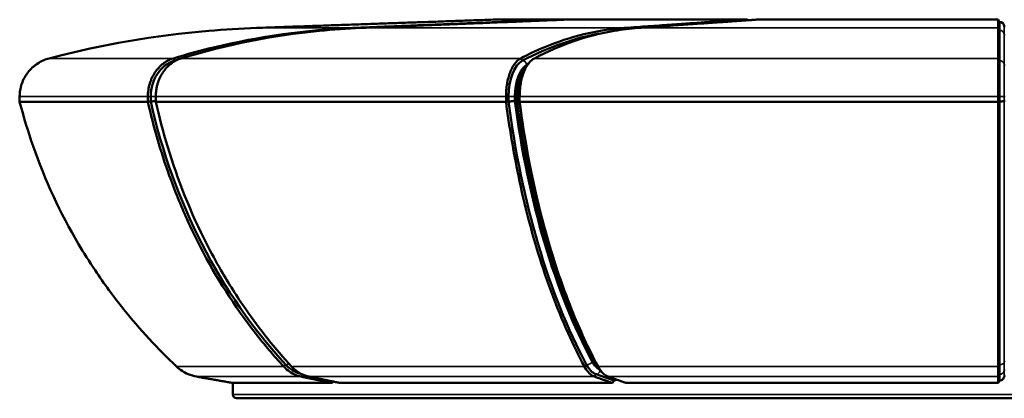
# Model space of a CAD drawing. Header units: millimetres. Extents: x 2950 to 5450, y 1507 to 5094.
# Tile 1 of 10: x 2950 to 4198, y 1507 to 1987. Entities that reach past the tile are written whole.
import ezdxf

# ---------------------------------------------------------------- set-up
doc = ezdxf.new("R2010")
doc.units = ezdxf.units.MM
doc.layers.add('Visibile (ISO)', color=7, linetype='Continuous', lineweight=50)
doc.layers.add('Visibile sottile (ISO)', color=7, linetype='Continuous', lineweight=35)

msp = doc.modelspace()

# ---------------------------------------------------------------- linework, layer by layer
at = {"layer": 'Visibile (ISO)'}
for p, q in [((3550, 1987.5), (3550.1, 1987.5)), ((3632.2, 1987.5), (3550.1, 1987.5)), ((3632.2, 1987.1), (3632.1, 1987.5)), ((3632.2, 1987.5), (3632.1, 1987.5)), ((3642.2, 1987.5), (3632.2, 1987.5)), ((3642.1, 1987.5), (3642.2, 1987.5)), ((3866.4, 1987.5), (3642.2, 1987.5)), ((3867, 1986.3), (3866.3, 1987.5)), ((3866.4, 1987.5), (3866.3, 1987.5)), ((3872.4, 1987.5), (3866.4, 1987.5)), ((3872.4, 1987.4), (3872.4, 1987.5)), ((4190, 1987.5), (3883.7, 1987.5)), ((3883.7, 1987.5), (3883.7, 1987.5)), ((4190, 1987.5), (4190, 1987.5)), ((4192, 1984.5), (4190, 1987.5)), ((4192, 1974), (4192, 1984.5)), ((3250, 1977), (3250.1, 1977)), ((3372.3, 1977), (3372.3, 1977)), ((3382.3, 1977), (3382.3, 1977)), ((3716.4, 1977), (3716.3, 1977)), ((3733.7, 1977), (3733.7, 1977)), ((4190, 1977), (4190, 1977)), ((4192, 1974), (4192, 1935.5)), ((4192, 1935.5), (4192, 1890.1)), ((3586.6, 1913.6), (3587, 1915)), ((2950, 1883.5), (2950, 1890.1)), ((3112.5, 1890.1), (3112.5, 1883.5)), ((3116.1, 1883.8), (3116.1, 1890.1)), ((3122.5, 1883.5), (3122.5, 1890.1)), ((3566.4, 1890.1), (3566.4, 1883.5)), ((3569.6, 1883.8), (3569.6, 1890.1)), ((3580.4, 1884.6), (3578.6, 1884.6)), ((3580.4, 1884.2), (3580.4, 1890.1)), ((3583.4, 1883.8), (3583.4, 1890.1)), ((3583.7, 1883.5), (3583.7, 1890.1)), ((4190, 1890.1), (4190, 1883.5)), ((4192, 1883.8), (4192, 1890.1)), ((3112.5, 1883.5), (2950, 1883.5)), ((2950, 1883.5), (2950, 1883.5)), ((3112.5, 1883.5), (3112.5, 1883.5)), ((3566.4, 1883.5), (3122.5, 1883.5)), ((3122.5, 1883.5), (3122.5, 1883.5)), ((3566.4, 1883.5), (3566.4, 1883.5)), ((4190, 1883.5), (3583.7, 1883.5)), ((3583.7, 1883.5), (3583.7, 1883.5)), ((4190, 1883.5), (4190, 1883.5)), ((4192, 1883.8), (4192, 1549.9)), ((3619.1, 1709.6), (3619.5, 1708.2)), ((3148.9, 1547.7), (3148.9, 1547.7)), ((3284.7, 1547.7), (3284.7, 1547.7)), ((3294.7, 1547.7), (3294.7, 1547.7)), ((3665.8, 1547.7), (3665.8, 1547.7)), ((3683.1, 1547.7), (3683.1, 1547.7)), ((4190, 1547.7), (4190, 1547.7)), ((4192, 1549.9), (4192, 1537.9)), ((3703.1, 1529.9), (3680.5, 1537.9)), ((4192, 1529.9), (4192, 1537.9)), ((3220, 1512.5), (3220, 1526.9)), ((3346.3, 1526.9), (3220.1, 1526.9)), ((3701.4, 1526.9), (3356.3, 1526.9)), ((4190, 1526.9), (3718.7, 1526.9)), ((5175, 1507.5), (3225, 1507.5))]:
    msp.add_line(p, q, dxfattribs=at)
for centre, radius, start, end in [((4192, 1978.5), 6, 8.2132, 89.9981), ((4198.9, 1979.5), 1, 188.2132, 270), ((3225, 1512.5), 5, 180, 270)]:
    msp.add_arc(centre, radius, start, end, dxfattribs=at)
for centre, major_axis, ratio, start_param, end_param in [((3739, 777.7), (0, 1197), 0.5, 0.083272, 0.256607), ((3156.8, 1890.1), (0, 47), 0.866025, 0.256607, 1.570796), ((3409.5, 777.7), (0, 1197), 0.866025, 0.253188, 0.256607), ((3593.1, 1890.1), (0, 47), 0.5, 0.256607, 1.570796), ((3606.9, 1890.1), (0, 47), 0.5, 1.047198, 1.570796), ((3700.5, 2058.1), (0, 697), 0.866025, 1.823553, 2.38794), ((3907, 2058.1), (0, 697), 0.5, 1.823553, 2.38794), ((3920.9, 2058.1), (0, 697), 0.5, 1.823553, 2.094395), ((3315.3, 1584.2), (0, -47), 0.866025, 5.529533, 6.096378), ((3684.6, 1584.2), (0, -47), 0.5, 5.529533, 6.108576), ((6279.5, 1370.5), (2772.1, 1687.7), 0.768759, 2.413521, 2.414225), ((5551.6, 1370.5), (2046.4, 2518.9), 0.499479, 1.897597, 1.898718), ((4461.4, 1370.5), (1781.1, 2713), 0.096365, 1.575295, 1.576415)]:
    msp.add_ellipse(centre, major_axis=major_axis, ratio=ratio, start_param=start_param, end_param=end_param, dxfattribs=at)
for points, weights in [([(3250.1, 1977), (3428.1, 1983.2), (3550, 1987.5)], [1.11415418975, 1.36780081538, 1.62021879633]), ([(3632.1, 1987.5), (3526.5, 1983.2), (3372.3, 1977)], [1.62128782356, 1.36870329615, 1.1148893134]), ([(3382.3, 1977), (3536.5, 1983.2), (3642.1, 1987.5)], [1.21709486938, 1.49417681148, 1.76991659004]), ([(3866.3, 1987.5), (3805.4, 1983.2), (3716.4, 1977)], [1.76991659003, 1.49417681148, 1.21709486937]), ([(3733.7, 1977), (3822.7, 1983.2), (3883.7, 1987.5)], [1.1148893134, 1.36870329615, 1.62128782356]), ([(4190, 1987.5), (4190, 1983.2), (4190, 1977)], [1.62021879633, 1.36780081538, 1.11415418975]), ([(3220.1, 1526.9), (3197.8, 1530.8), (3174.4, 1534.9)], [1.00009712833, 1.00044521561, 1.00027672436]), ([(3306.8, 1534.9), (3327, 1530.8), (3346.3, 1526.9)], [1.00027672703, 1.0004452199, 1.00009712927]), ([(3356.3, 1526.9), (3337, 1530.8), (3316.8, 1534.9)], [1.00009712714, 1.00044521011, 1.00027672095]), ([(3678.6, 1534.9), (3690.2, 1530.8), (3701.4, 1526.9)], [1.00027672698, 1.00044521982, 1.00009712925]), ([(3718.7, 1526.9), (3707.5, 1530.8), (3695.9, 1534.9)], [1.00009712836, 1.00044521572, 1.00027672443]), ([(4190, 1534.9), (4190, 1530.8), (4190, 1526.9)], [1.00027672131, 1.00044521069, 1.00009712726])]:
    msp.add_rational_spline(points, weights, degree=2, dxfattribs=at)
for points in [[(3872.8, 1986.7), (3872.7, 1986.9), (3872.5, 1987.2), (3872.4, 1987.4)], [(2987.3, 1938.4), (2987.3, 1938.4), (2987.3, 1938.4), (2987.4, 1938.4)], [(3144.8, 1938.4), (3144.8, 1938.4), (3144.8, 1938.4), (3144.8, 1938.4)], [(3154.8, 1938.4), (3154.8, 1938.4), (3154.8, 1938.4), (3154.8, 1938.4)], [(3585, 1938.4), (3585, 1938.4), (3585, 1938.4), (3585, 1938.4)], [(3602.3, 1938.4), (3602.3, 1938.4), (3602.3, 1938.4), (3602.3, 1938.4)], [(4190, 1938.4), (4190, 1938.4), (4190, 1938.4), (4190, 1938.4)], [(3116.1, 1883.8), (3114.9, 1883.7), (3113.7, 1883.6), (3112.5, 1883.5)], [(3569.6, 1883.8), (3568.5, 1883.7), (3567.5, 1883.6), (3566.4, 1883.5)], [(3583.7, 1883.5), (3583.6, 1883.6), (3583.5, 1883.7), (3583.4, 1883.8)], [(4192, 1883.8), (4191.3, 1883.7), (4190.7, 1883.6), (4190, 1883.5)], [(3174.4, 1534.9), (3174.4, 1534.9), (3174.4, 1534.9), (3174.4, 1534.9)], [(3306.8, 1534.9), (3306.8, 1534.9), (3306.8, 1534.9), (3306.8, 1534.9)], [(3316.8, 1534.9), (3316.8, 1534.9), (3316.8, 1534.9), (3316.8, 1534.9)], [(3678.5, 1534.9), (3678.5, 1534.9), (3678.6, 1534.9), (3678.6, 1534.9)], [(3695.9, 1534.9), (3695.9, 1534.9), (3695.9, 1534.9), (3695.8, 1534.9)], [(4190, 1534.9), (4190, 1534.9), (4190, 1534.9), (4190, 1534.9)]]:
    msp.add_open_spline(points, degree=3, dxfattribs=at)
for points, knots in [([(2987.4, 1938.4), (3053.9, 1955.9), (3121.4, 1967.5), (3189.6, 1973.3), (3209.7, 1975.1), (3229.8, 1976.3), (3250, 1977)], [0.0000008, 0.0000008, 0.0000008, 0.0000008, 0.2051967, 0.2051967, 0.2051967, 0.2654557, 0.2654557, 0.2654557, 0.2654557]), ([(3372.3, 1977), (3312.7, 1974.6), (3253.9, 1966.3), (3195.8, 1952.3), (3178.8, 1948.2), (3161.8, 1943.5), (3144.8, 1938.4)], [0.000058, 0.000058, 0.000058, 0.000058, 0.2052539, 0.2052539, 0.2052539, 0.2655129, 0.2655129, 0.2655129, 0.2655129]), ([(3154.8, 1938.4), (3212.5, 1955.9), (3270.9, 1967.5), (3330, 1973.3), (3347.4, 1975.1), (3364.8, 1976.3), (3382.3, 1977)], [0.0000008, 0.0000008, 0.0000008, 0.0000008, 0.2051967, 0.2051967, 0.2051967, 0.2654557, 0.2654557, 0.2654557, 0.2654557]), ([(3716.3, 1977), (3682, 1974.6), (3648, 1966.3), (3614.5, 1952.3), (3604.6, 1948.2), (3594.8, 1943.5), (3585, 1938.4)], [0.000058, 0.000058, 0.000058, 0.000058, 0.2052539, 0.2052539, 0.2052539, 0.2655129, 0.2655129, 0.2655129, 0.2655129]), ([(3602.3, 1938.4), (3635.6, 1955.9), (3669.3, 1967.5), (3703.5, 1973.3), (3713.5, 1975.1), (3723.6, 1976.3), (3733.7, 1977)], [0.0000008, 0.0000008, 0.0000008, 0.0000008, 0.2051967, 0.2051967, 0.2051967, 0.2654557, 0.2654557, 0.2654557, 0.2654557]), ([(4190, 1977), (4190, 1974.6), (4190, 1966.3), (4190, 1952.3), (4190, 1948.2), (4190, 1943.5), (4190, 1938.4)], [0.000058, 0.000058, 0.000058, 0.000058, 0.2052539, 0.2052539, 0.2052539, 0.2655129, 0.2655129, 0.2655129, 0.2655129]), ([(2950, 1890.1), (2950, 1892.8), (2950.3, 1895.5), (2950.7, 1898.2), (2950.9, 1899.6), (2951.2, 1900.9), (2951.6, 1902.3), (2951.7, 1902.9), (2951.9, 1903.6), (2952.1, 1904.3), (2952.3, 1904.9), (2952.5, 1905.6), (2952.7, 1906.2), (2953.6, 1908.8), (2954.7, 1911.3), (2956, 1913.7), (2956.7, 1914.9), (2957.3, 1916.1), (2958.1, 1917.3), (2958.8, 1918.4), (2959.6, 1919.5), (2960.5, 1920.6), (2962.2, 1922.8), (2964, 1924.8), (2966, 1926.7), (2967, 1927.6), (2968, 1928.5), (2969.1, 1929.3), (2970.2, 1930.2), (2971.3, 1931), (2972.4, 1931.7), (2974.7, 1933.3), (2977.1, 1934.6), (2979.6, 1935.7), (2982.1, 1936.8), (2984.7, 1937.7), (2987.3, 1938.4)], [0.0000002, 0.0000002, 0.0000002, 0.0000002, 0.00820696, 0.00820696, 0.00820696, 0.01231035, 0.01231035, 0.01231035, 0.01436204, 0.01436204, 0.01436204, 0.01641373, 0.01641373, 0.01641373, 0.0246205, 0.0246205, 0.0246205, 0.02872388, 0.02872388, 0.02872388, 0.03282726, 0.03282726, 0.03282726, 0.04103403, 0.04103403, 0.04103403, 0.04513741, 0.04513741, 0.04513741, 0.0492408, 0.0492408, 0.0492408, 0.05744756, 0.05744756, 0.05744756, 0.06565433, 0.06565433, 0.06565433, 0.06565433]), ([(3144.8, 1938.4), (3142.5, 1937.7), (3140.2, 1936.8), (3138.1, 1935.7), (3137, 1935.1), (3135.9, 1934.5), (3134.9, 1933.8), (3134.4, 1933.5), (3133.9, 1933.2), (3133.3, 1932.8), (3132.8, 1932.4), (3132.3, 1932.1), (3131.8, 1931.7), (3129.9, 1930.2), (3128, 1928.5), (3126.3, 1926.6), (3125.4, 1925.7), (3124.6, 1924.7), (3123.8, 1923.7), (3123, 1922.7), (3122.2, 1921.6), (3121.5, 1920.5), (3120.1, 1918.4), (3118.8, 1916.1), (3117.7, 1913.7), (3117.1, 1912.5), (3116.6, 1911.2), (3116.1, 1910), (3115.6, 1908.7), (3115.2, 1907.4), (3114.8, 1906.1), (3114.1, 1903.5), (3113.5, 1900.9), (3113.1, 1898.2), (3112.7, 1895.5), (3112.5, 1892.8), (3112.5, 1890.1)], [0.00004023, 0.00004023, 0.00004023, 0.00004023, 0.00824689, 0.00824689, 0.00824689, 0.01235023, 0.01235023, 0.01235023, 0.01440189, 0.01440189, 0.01440189, 0.01645356, 0.01645356, 0.01645356, 0.02466022, 0.02466022, 0.02466022, 0.02876356, 0.02876356, 0.02876356, 0.03286689, 0.03286689, 0.03286689, 0.04107355, 0.04107355, 0.04107355, 0.04517689, 0.04517689, 0.04517689, 0.04928022, 0.04928022, 0.04928022, 0.05748688, 0.05748688, 0.05748688, 0.06569355, 0.06569355, 0.06569355, 0.06569355]), ([(3122.5, 1890.1), (3122.5, 1892.8), (3122.7, 1895.5), (3123.1, 1898.2), (3123.3, 1899.6), (3123.5, 1900.9), (3123.8, 1902.3), (3124, 1902.9), (3124.1, 1903.6), (3124.3, 1904.3), (3124.5, 1904.9), (3124.6, 1905.6), (3124.8, 1906.2), (3125.6, 1908.8), (3126.5, 1911.3), (3127.7, 1913.7), (3128.2, 1914.9), (3128.8, 1916.1), (3129.5, 1917.3), (3130.1, 1918.4), (3130.8, 1919.5), (3131.5, 1920.6), (3133, 1922.8), (3134.6, 1924.8), (3136.3, 1926.7), (3137.2, 1927.6), (3138.1, 1928.5), (3139, 1929.3), (3139.9, 1930.2), (3140.9, 1931), (3141.9, 1931.7), (3143.9, 1933.3), (3145.9, 1934.6), (3148.1, 1935.7), (3150.2, 1936.8), (3152.5, 1937.7), (3154.8, 1938.4)], [0.0000002, 0.0000002, 0.0000002, 0.0000002, 0.00820696, 0.00820696, 0.00820696, 0.01231035, 0.01231035, 0.01231035, 0.01436204, 0.01436204, 0.01436204, 0.01641373, 0.01641373, 0.01641373, 0.0246205, 0.0246205, 0.0246205, 0.02872388, 0.02872388, 0.02872388, 0.03282726, 0.03282726, 0.03282726, 0.04103403, 0.04103403, 0.04103403, 0.04513741, 0.04513741, 0.04513741, 0.0492408, 0.0492408, 0.0492408, 0.05744756, 0.05744756, 0.05744756, 0.06565433, 0.06565433, 0.06565433, 0.06565433]), ([(3585, 1938.4), (3583.7, 1937.7), (3582.4, 1936.8), (3581.1, 1935.7), (3580.5, 1935.1), (3579.9, 1934.5), (3579.3, 1933.8), (3579, 1933.5), (3578.7, 1933.2), (3578.4, 1932.8), (3578.1, 1932.4), (3577.8, 1932.1), (3577.5, 1931.7), (3576.4, 1930.2), (3575.3, 1928.5), (3574.3, 1926.6), (3573.8, 1925.7), (3573.4, 1924.7), (3572.9, 1923.7), (3572.4, 1922.7), (3572, 1921.6), (3571.6, 1920.5), (3570.7, 1918.4), (3570, 1916.1), (3569.4, 1913.7), (3569, 1912.5), (3568.7, 1911.2), (3568.5, 1910), (3568.2, 1908.7), (3567.9, 1907.4), (3567.7, 1906.1), (3567.3, 1903.5), (3566.9, 1900.9), (3566.7, 1898.2), (3566.5, 1895.5), (3566.4, 1892.8), (3566.4, 1890.1)], [0.00004023, 0.00004023, 0.00004023, 0.00004023, 0.00824689, 0.00824689, 0.00824689, 0.01235023, 0.01235023, 0.01235023, 0.01440189, 0.01440189, 0.01440189, 0.01645356, 0.01645356, 0.01645356, 0.02466022, 0.02466022, 0.02466022, 0.02876356, 0.02876356, 0.02876356, 0.03286689, 0.03286689, 0.03286689, 0.04107355, 0.04107355, 0.04107355, 0.04517689, 0.04517689, 0.04517689, 0.04928022, 0.04928022, 0.04928022, 0.05748688, 0.05748688, 0.05748688, 0.06569355, 0.06569355, 0.06569355, 0.06569355]), ([(3583.7, 1890.1), (3583.7, 1892.8), (3583.8, 1895.5), (3584, 1898.2), (3584.1, 1899.6), (3584.3, 1900.9), (3584.4, 1902.3), (3584.5, 1902.9), (3584.6, 1903.6), (3584.7, 1904.3), (3584.8, 1904.9), (3584.9, 1905.6), (3585, 1906.2), (3585.5, 1908.8), (3586, 1911.3), (3586.6, 1913.7), (3587, 1914.9), (3587.3, 1916.1), (3587.7, 1917.3), (3588.1, 1918.4), (3588.5, 1919.5), (3588.9, 1920.6), (3589.7, 1922.8), (3590.6, 1924.8), (3591.6, 1926.7), (3592.1, 1927.6), (3592.7, 1928.5), (3593.2, 1929.3), (3593.7, 1930.2), (3594.3, 1931), (3594.9, 1931.7), (3596, 1933.3), (3597.2, 1934.6), (3598.5, 1935.7), (3599.7, 1936.8), (3601, 1937.7), (3602.3, 1938.4)], [0.0000002, 0.0000002, 0.0000002, 0.0000002, 0.00820696, 0.00820696, 0.00820696, 0.01231035, 0.01231035, 0.01231035, 0.01436204, 0.01436204, 0.01436204, 0.01641373, 0.01641373, 0.01641373, 0.0246205, 0.0246205, 0.0246205, 0.02872388, 0.02872388, 0.02872388, 0.03282726, 0.03282726, 0.03282726, 0.04103403, 0.04103403, 0.04103403, 0.04513741, 0.04513741, 0.04513741, 0.0492408, 0.0492408, 0.0492408, 0.05744756, 0.05744756, 0.05744756, 0.06565433, 0.06565433, 0.06565433, 0.06565433]), ([(4190, 1938.4), (4190, 1937.7), (4190, 1936.8), (4190, 1935.7), (4190, 1935.1), (4190, 1934.5), (4190, 1933.8), (4190, 1933.5), (4190, 1933.2), (4190, 1932.8), (4190, 1932.4), (4190, 1932.1), (4190, 1931.7), (4190, 1930.2), (4190, 1928.5), (4190, 1926.6), (4190, 1925.7), (4190, 1924.7), (4190, 1923.7), (4190, 1922.7), (4190, 1921.6), (4190, 1920.5), (4190, 1918.4), (4190, 1916.1), (4190, 1913.7), (4190, 1912.5), (4190, 1911.2), (4190, 1910), (4190, 1908.7), (4190, 1907.4), (4190, 1906.1), (4190, 1903.5), (4190, 1900.9), (4190, 1898.2), (4190, 1895.5), (4190, 1892.8), (4190, 1890.1)], [0.00004023, 0.00004023, 0.00004023, 0.00004023, 0.00824689, 0.00824689, 0.00824689, 0.01235023, 0.01235023, 0.01235023, 0.01440189, 0.01440189, 0.01440189, 0.01645356, 0.01645356, 0.01645356, 0.02466022, 0.02466022, 0.02466022, 0.02876356, 0.02876356, 0.02876356, 0.03286689, 0.03286689, 0.03286689, 0.04107355, 0.04107355, 0.04107355, 0.04517689, 0.04517689, 0.04517689, 0.04928022, 0.04928022, 0.04928022, 0.05748688, 0.05748688, 0.05748688, 0.06569355, 0.06569355, 0.06569355, 0.06569355]), ([(3580.4, 1890.1), (3580.4, 1893.9), (3580.7, 1897.8), (3581.7, 1905.3), (3582.4, 1908.9), (3584.4, 1915.7), (3585.7, 1918.9), (3588.6, 1924.7), (3590.3, 1927.4), (3593.4, 1930.9), (3594.6, 1932.1), (3596, 1933.1)], [4.712389, 4.712389, 4.712389, 4.712389, 4.975227, 4.975227, 5.238065, 5.238065, 5.500903, 5.500903, 5.763741, 5.763741, 5.918156, 5.918156, 5.918156, 5.918156]), ([(3122.5, 1884.4), (3122.5, 1884.4), (3122.5, 1884.4), (3122.5, 1884.4), (3122.1, 1884.3), (3121.8, 1884.3), (3121.4, 1884.2), (3121.1, 1884.2), (3120.7, 1884.2), (3120.4, 1884.1), (3120, 1884.1), (3119.7, 1884.1), (3119.3, 1884), (3119, 1884), (3118.7, 1884), (3118.3, 1883.9), (3118.2, 1883.9), (3118, 1883.9), (3117.9, 1883.9), (3117.7, 1883.9), (3117.6, 1883.9), (3117.5, 1883.9), (3117.2, 1883.9), (3116.9, 1883.9), (3116.7, 1883.9), (3116.5, 1883.8), (3116.3, 1883.8), (3116.1, 1883.8)], [0.001049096, 0.001049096, 0.001049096, 0.001049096, 0.001069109, 0.001069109, 0.001069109, 0.002138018, 0.002138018, 0.002138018, 0.003206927, 0.003206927, 0.003206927, 0.004275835, 0.004275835, 0.004275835, 0.005344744, 0.005344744, 0.005344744, 0.005879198, 0.005879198, 0.005879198, 0.006413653, 0.006413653, 0.006413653, 0.007482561, 0.007482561, 0.007482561, 0.00855147, 0.00855147, 0.00855147, 0.00855147]), ([(3577.3, 1884.5), (3577.1, 1884.4), (3576.8, 1884.4), (3576.6, 1884.4), (3576.3, 1884.3), (3576, 1884.3), (3575.7, 1884.2), (3575.4, 1884.2), (3575.1, 1884.2), (3574.7, 1884.1), (3574.4, 1884.1), (3574.1, 1884.1), (3573.7, 1884), (3573.4, 1884), (3573, 1884), (3572.7, 1883.9), (3572.5, 1883.9), (3572.3, 1883.9), (3572.1, 1883.9), (3571.9, 1883.9), (3571.8, 1883.9), (3571.6, 1883.9), (3571.2, 1883.9), (3570.9, 1883.9), (3570.6, 1883.9), (3570.2, 1883.8), (3569.9, 1883.8), (3569.6, 1883.8)], [0.000000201, 0.000000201, 0.000000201, 0.000000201, 0.001069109, 0.001069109, 0.001069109, 0.002138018, 0.002138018, 0.002138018, 0.003206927, 0.003206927, 0.003206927, 0.004275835, 0.004275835, 0.004275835, 0.005344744, 0.005344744, 0.005344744, 0.005879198, 0.005879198, 0.005879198, 0.006413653, 0.006413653, 0.006413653, 0.007482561, 0.007482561, 0.007482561, 0.00855147, 0.00855147, 0.00855147, 0.00855147]), ([(3578.6, 1884.6), (3578.5, 1884.6), (3578.4, 1884.6), (3578.2, 1884.6), (3578.1, 1884.6), (3578, 1884.6), (3577.9, 1884.6), (3577.7, 1884.6), (3577.4, 1884.5), (3577.3, 1884.5)], [0.000000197, 0.000000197, 0.000000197, 0.000000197, 0.000356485, 0.000356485, 0.000356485, 0.000712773, 0.000712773, 0.000712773, 0.001425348, 0.001425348, 0.001425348, 0.001425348]), ([(4197.9, 1884.5), (4197.9, 1884.4), (4197.8, 1884.4), (4197.7, 1884.4), (4197.6, 1884.3), (4197.4, 1884.3), (4197.3, 1884.2), (4197.1, 1884.2), (4196.9, 1884.2), (4196.7, 1884.1), (4196.5, 1884.1), (4196.2, 1884.1), (4195.9, 1884), (4195.7, 1884), (4195.4, 1884), (4195.1, 1883.9), (4194.9, 1883.9), (4194.8, 1883.9), (4194.6, 1883.9), (4194.4, 1883.9), (4194.3, 1883.9), (4194.1, 1883.9), (4193.8, 1883.9), (4193.4, 1883.9), (4193.1, 1883.9), (4192.7, 1883.8), (4192.4, 1883.8), (4192, 1883.8)], [0.000000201, 0.000000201, 0.000000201, 0.000000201, 0.001069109, 0.001069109, 0.001069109, 0.002138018, 0.002138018, 0.002138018, 0.003206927, 0.003206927, 0.003206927, 0.004275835, 0.004275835, 0.004275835, 0.005344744, 0.005344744, 0.005344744, 0.005879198, 0.005879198, 0.005879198, 0.006413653, 0.006413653, 0.006413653, 0.007482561, 0.007482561, 0.007482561, 0.00855147, 0.00855147, 0.00855147, 0.00855147]), ([(4198.9, 1884.6), (4198.8, 1884.6), (4198.7, 1884.6), (4198.6, 1884.6), (4198.5, 1884.6), (4198.4, 1884.6), (4198.3, 1884.6), (4198.1, 1884.6), (4198, 1884.5), (4197.9, 1884.5)], [0.000000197, 0.000000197, 0.000000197, 0.000000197, 0.000356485, 0.000356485, 0.000356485, 0.000712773, 0.000712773, 0.000712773, 0.001425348, 0.001425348, 0.001425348, 0.001425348]), ([(3148.9, 1547.7), (3124.7, 1570.4), (3102.3, 1594.6), (3081.8, 1620.3), (3069, 1636.2), (3056.9, 1652.8), (3045.5, 1669.9), (3038.3, 1680.7), (3031.3, 1691.8), (3024.7, 1703), (3001.4, 1742.6), (2982.2, 1784), (2967.2, 1827), (2960.7, 1845.5), (2955, 1864.3), (2950, 1883.5)], [0.0000345, 0.0000345, 0.0000345, 0.0000345, 0.0986048, 0.0986048, 0.0986048, 0.1600071, 0.1600071, 0.1600071, 0.198883, 0.198883, 0.198883, 0.3355938, 0.3355938, 0.3355938, 0.3943156, 0.3943156, 0.3943156, 0.3943156]), ([(3112.5, 1883.5), (3119.7, 1851.3), (3128.8, 1820.1), (3139.7, 1789.8), (3146.5, 1770.9), (3154, 1752.3), (3162.2, 1734.1), (3167.4, 1722.6), (3172.9, 1711.2), (3178.7, 1699.9), (3199.1, 1660.5), (3222.5, 1623.8), (3248.9, 1589.9), (3260.3, 1575.3), (3272.2, 1561.3), (3284.7, 1547.7)], [0.0000002, 0.0000002, 0.0000002, 0.0000002, 0.0985705, 0.0985705, 0.0985705, 0.1599382, 0.1599382, 0.1599382, 0.1987993, 0.1987993, 0.1987993, 0.3355126, 0.3355126, 0.3355126, 0.3942813, 0.3942813, 0.3942813, 0.3942813]), ([(3294.7, 1547.7), (3273.7, 1570.4), (3254.4, 1594.6), (3236.6, 1620.3), (3225.5, 1636.2), (3215, 1652.8), (3205.1, 1669.9), (3198.9, 1680.7), (3192.9, 1691.8), (3187.1, 1703), (3166.9, 1742.6), (3150.4, 1784), (3137.3, 1827), (3131.7, 1845.5), (3126.8, 1864.3), (3122.5, 1883.5)], [0.0000345, 0.0000345, 0.0000345, 0.0000345, 0.0986048, 0.0986048, 0.0986048, 0.1600071, 0.1600071, 0.1600071, 0.198883, 0.198883, 0.198883, 0.3355938, 0.3355938, 0.3355938, 0.3943156, 0.3943156, 0.3943156, 0.3943156]), ([(3566.4, 1883.5), (3570.5, 1851.3), (3575.8, 1820.1), (3582.1, 1789.8), (3586, 1770.9), (3590.3, 1752.3), (3595.1, 1734.1), (3598.1, 1722.6), (3601.3, 1711.2), (3604.6, 1699.9), (3616.4, 1660.5), (3629.9, 1623.8), (3645.1, 1589.9), (3651.7, 1575.3), (3658.6, 1561.3), (3665.8, 1547.7)], [0.0000002, 0.0000002, 0.0000002, 0.0000002, 0.0985705, 0.0985705, 0.0985705, 0.1599382, 0.1599382, 0.1599382, 0.1987993, 0.1987993, 0.1987993, 0.3355126, 0.3355126, 0.3355126, 0.3942813, 0.3942813, 0.3942813, 0.3942813]), ([(3583.4, 1883.8), (3583.1, 1883.8), (3582.8, 1883.8), (3582.6, 1883.9), (3582.3, 1883.9), (3582, 1883.9), (3581.8, 1883.9), (3581.6, 1883.9), (3581.4, 1883.9), (3581.2, 1883.9), (3581.1, 1884), (3581, 1884), (3581, 1884), (3580.9, 1884), (3580.8, 1884), (3580.8, 1884), (3580.6, 1884.1), (3580.6, 1884.1), (3580.5, 1884.1), (3580.5, 1884.2), (3580.4, 1884.2), (3580.4, 1884.2)], [0.000000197, 0.000000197, 0.000000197, 0.000000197, 0.001069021, 0.001069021, 0.001069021, 0.002137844, 0.002137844, 0.002137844, 0.003206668, 0.003206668, 0.003206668, 0.00374108, 0.00374108, 0.00374108, 0.004275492, 0.004275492, 0.004275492, 0.005344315, 0.005344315, 0.005344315, 0.006266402, 0.006266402, 0.006266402, 0.006266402]), ([(3679.1, 1551.4), (3669.6, 1569.4), (3660.5, 1588.4), (3643.6, 1628.3), (3635.7, 1649.2), (3621.1, 1692.6), (3614.4, 1715.1), (3602.4, 1761.4), (3597, 1785.3), (3587.7, 1834.1), (3583.7, 1858.9), (3580.4, 1884.2)], [3.895245, 3.895245, 3.895245, 3.895245, 4.0080155, 4.0080155, 4.120786, 4.120786, 4.2335565, 4.2335565, 4.346327, 4.346327, 4.4590975, 4.4590975, 4.4590975, 4.4590975]), ([(3683.1, 1547.7), (3671, 1570.4), (3659.8, 1594.6), (3649.5, 1620.3), (3643.1, 1636.2), (3637.1, 1652.8), (3631.4, 1669.9), (3627.8, 1680.7), (3624.3, 1691.8), (3621, 1703), (3609.3, 1742.6), (3599.7, 1784), (3592.2, 1827), (3589, 1845.5), (3586.1, 1864.3), (3583.7, 1883.5)], [0.0000345, 0.0000345, 0.0000345, 0.0000345, 0.0986048, 0.0986048, 0.0986048, 0.1600071, 0.1600071, 0.1600071, 0.198883, 0.198883, 0.198883, 0.3355938, 0.3355938, 0.3355938, 0.3943156, 0.3943156, 0.3943156, 0.3943156]), ([(4190, 1883.5), (4190, 1851.3), (4190, 1820.1), (4190, 1789.8), (4190, 1770.9), (4190, 1752.3), (4190, 1734.1), (4190, 1722.6), (4190, 1711.2), (4190, 1699.9), (4190, 1660.5), (4190, 1623.8), (4190, 1589.9), (4190, 1575.3), (4190, 1561.3), (4190, 1547.7)], [0.0000002, 0.0000002, 0.0000002, 0.0000002, 0.0985705, 0.0985705, 0.0985705, 0.1599382, 0.1599382, 0.1599382, 0.1987993, 0.1987993, 0.1987993, 0.3355126, 0.3355126, 0.3355126, 0.3942813, 0.3942813, 0.3942813, 0.3942813]), ([(3174.4, 1534.9), (3170.7, 1535.6), (3167, 1536.7), (3158.1, 1540.5), (3153.2, 1543.7), (3148.9, 1547.7)], [-6.998502, -6.998502, -6.998502, -6.998502, -5.859597, -5.859597, -4.098189, -4.098189, -4.098189, -4.098189]), ([(3284.7, 1547.7), (3284.9, 1547.5), (3285, 1547.4), (3289.3, 1542.8), (3294.2, 1539.4), (3301.9, 1536.2), (3304.3, 1535.4), (3306.8, 1534.9)], [-27.416858, -27.416858, -27.416858, -27.416858, -27.34598, -27.34598, -25.392611, -25.392611, -24.517581, -24.517581, -24.517581, -24.517581]), ([(3316.8, 1534.9), (3313.6, 1535.6), (3310.4, 1536.7), (3302.7, 1540.5), (3298.4, 1543.7), (3294.7, 1547.7)], [-6.998502, -6.998502, -6.998502, -6.998502, -5.859597, -5.859597, -4.098189, -4.098189, -4.098189, -4.098189]), ([(3665.8, 1547.7), (3665.9, 1547.5), (3666, 1547.4), (3668.5, 1542.8), (3671.3, 1539.4), (3675.7, 1536.2), (3677.1, 1535.4), (3678.5, 1534.9)], [-27.416858, -27.416858, -27.416858, -27.416858, -27.34598, -27.34598, -25.392611, -25.392611, -24.517581, -24.517581, -24.517581, -24.517581]), ([(3687.5, 1541.1), (3687.1, 1541.4), (3686.8, 1541.7), (3685.5, 1542.8), (3684.6, 1543.7), (3682.8, 1545.7), (3682, 1546.7), (3680.5, 1549), (3679.8, 1550.2), (3679.1, 1551.4)], [3.5064608, 3.5064608, 3.5064608, 3.5064608, 3.5478195, 3.5478195, 3.663628, 3.663628, 3.7794365, 3.7794365, 3.895245, 3.895245, 3.895245, 3.895245]), ([(3695.8, 1534.9), (3694, 1535.6), (3692.2, 1536.7), (3687.7, 1540.5), (3685.2, 1543.7), (3683.1, 1547.7)], [-6.998502, -6.998502, -6.998502, -6.998502, -5.859597, -5.859597, -4.098189, -4.098189, -4.098189, -4.098189]), ([(4190, 1547.7), (4190, 1547.5), (4190, 1547.4), (4190, 1542.8), (4190, 1539.4), (4190, 1536.2), (4190, 1535.4), (4190, 1534.9)], [-27.416858, -27.416858, -27.416858, -27.416858, -27.34598, -27.34598, -25.392611, -25.392611, -24.517581, -24.517581, -24.517581, -24.517581]), ([(4192, 1529.9), (4192.8, 1529.9), (4193.6, 1530.1), (4195, 1530.7), (4195.7, 1531.2), (4196.8, 1532.2), (4197.2, 1532.9), (4197.7, 1534.2), (4197.9, 1534.6), (4197.9, 1535.1)], [2.7330391, 2.7330391, 2.7330391, 2.7330391, 2.9589412, 2.9589412, 3.1848635, 3.1848635, 3.4145519, 3.4145519, 3.5587743, 3.5587743, 3.5587743, 3.5587743]), ([(4197.9, 1535.1), (4198, 1535.2), (4198, 1535.3), (4198.1, 1535.5), (4198.1, 1535.6), (4198.3, 1535.8), (4198.4, 1535.9), (4198.7, 1536), (4198.8, 1536), (4198.9, 1536)], [-0.2894505, -0.2894505, -0.2894505, -0.2894505, -0.2655596, -0.2655596, -0.2274265, -0.2274265, -0.1896321, -0.1896321, -0.1518378, -0.1518378, -0.1518378, -0.1518378]), ([(3703.1, 1529.9), (3703.7, 1529.9), (3704.4, 1530.1), (3705.5, 1530.6), (3705.9, 1530.9), (3706.3, 1531.2)], [2.7330377, 2.7330377, 2.7330377, 2.7330377, 2.9598211, 2.9598211, 3.1186827, 3.1186827, 3.1186827, 3.1186827])]:
    msp.add_open_spline(points, degree=3, knots=knots, dxfattribs=at)
at = {"layer": 'Visibile sottile (ISO)'}
for p, q in [((3372.3, 1977), (3250.1, 1977)), ((3372.3, 1977), (3372.4, 1976.5)), ((3716.4, 1977), (3382.3, 1977)), ((3716.3, 1977), (3717.3, 1975.4)), ((4190, 1977), (3733.7, 1977)), ((4190, 1977), (4192, 1974)), ((4197.9, 1968.8), (4197.9, 1979.3)), ((4197.9, 1968.8), (4197.9, 1930.5)), ((3144.8, 1938.4), (2987.4, 1938.4)), ((3144.8, 1938.4), (3146.4, 1935.5)), ((3585, 1938.4), (3154.8, 1938.4)), ((3585, 1938.4), (3587.1, 1935.5)), ((4190, 1938.4), (3602.3, 1938.4)), ((4190, 1938.4), (4192, 1935.5)), ((4197.9, 1930.5), (4197.9, 1890.1)), ((3112.5, 1890.1), (2950, 1890.1)), ((3112.5, 1890.1), (3116.1, 1890.1)), ((3122.5, 1890.1), (3116.1, 1890.1)), ((3566.4, 1890.1), (3122.5, 1890.1)), ((3566.4, 1890.1), (3569.6, 1890.1)), ((3577.3, 1890.1), (3569.6, 1890.1)), ((3577.3, 1890.1), (3578.6, 1890.1)), ((3577.3, 1884.5), (3577.3, 1890.1)), ((3578.6, 1890.1), (3580.4, 1890.1)), ((3578.6, 1884.6), (3578.6, 1890.1)), ((3583.4, 1890.1), (3580.4, 1890.1)), ((3583.4, 1890.1), (3583.7, 1890.1)), ((4190, 1890.1), (3583.7, 1890.1)), ((4190, 1890.1), (4192, 1890.1)), ((4197.9, 1890.1), (4192, 1890.1)), ((4197.9, 1884.5), (4197.9, 1890.1)), ((4197.9, 1890.1), (4198.9, 1890.1)), ((4197.9, 1884.5), (4197.9, 1553.6)), ((3284.7, 1547.7), (3148.9, 1547.7)), ((3284.7, 1547.7), (3287.5, 1549.9)), ((3665.8, 1547.7), (3294.7, 1547.7)), ((3665.8, 1547.7), (3668.5, 1549.9)), ((3676.6, 1554.3), (3677.6, 1554.3)), ((4190, 1547.7), (3683.1, 1547.7)), ((4190, 1547.7), (4192, 1549.9)), ((4197.9, 1553.6), (4197.9, 1542.9)), ((3306.8, 1534.9), (3174.4, 1534.9)), ((3306.8, 1534.9), (3308.2, 1537.8)), ((3678.6, 1534.9), (3316.8, 1534.9)), ((3678.5, 1534.9), (3680.5, 1537.9)), ((4190, 1534.9), (3695.9, 1534.9)), ((4190, 1534.9), (4192, 1537.9)), ((4197.9, 1535.1), (4197.9, 1542.9)), ((5180, 1512.5), (3220, 1512.5))]:
    msp.add_line(p, q, dxfattribs=at)
for centre, major_axis, ratio, start_param, end_param in [((4192, 1968), (6, 0), 0.999391, 0.143348, 1.570762), ((4198.9, 1969), (-1, 0), 0.999391, 0.143348, 1.570796), ((3147.8, 1929.7), (-1.74, 5.74), 0.483628, 5.852653, 6.137655), ((3587.9, 1929.7), (2.79, -5.31), 0.837669, 1.299977, 2.727392), ((4192, 1929.7), (6, 0), 0.967257, 0.143348, 1.570762), ((3598.2, 1890.1), (0, 41.9), 0.5, 0.256607, 1.570796), ((3599.1, 1890.1), (0, 41), 0.5, 0.446062, 1.570796), ((3744.2, 777.7), (0, 1191.9), 0.5, 0.255914, 0.256607), ((3593.7, 1930.7), (0.465, -0.885), 0.837669, 4.441569, 4.604163), ((4198.9, 1930.7), (-1, 0), 0.967257, 0.143348, 1.570796), ((3912.1, 2058.1), (0, 691.9), 0.5, 1.824495, 2.38794), ((3913, 2058.1), (0, 691), 0.5, 1.824654, 2.38794), ((3291, 1554.3), (-4.41, -4.07), 0.364597, 0.376296, 1.281219), ((3670.6, 1554.3), (5.3, 2.82), 0.631501, 4.011597, 5.439012), ((3676.2, 1553.5), (0.883, 0.47), 0.631501, 0.86997, 2.297419), ((3689.7, 1584.2), (0, -41.9), 0.5, 5.529533, 6.045512), ((3690.6, 1584.2), (0, 41), 0.5, 2.38794, 2.69553), ((3684.4, 1554.3), (-5.3, -2.82), 0.631501, 0, 0.779848), ((4192, 1554.3), (6, 0), 0.729194, 4.712423, 6.139838), ((4198.9, 1553.5), (-1, 0), 0.729194, 4.712389, 6.139838), ((3681, 1543.8), (-2, -5.66), 0.852857, 0.292315, 1.622316), ((4192, 1543.8), (6, 0), 0.984794, 4.712423, 6.139838), ((4198.9, 1542.8), (-1, 0), 0.984794, 4.712389, 6.139838)]:
    msp.add_ellipse(centre, major_axis=major_axis, ratio=ratio, start_param=start_param, end_param=end_param, dxfattribs=at)

doc.saveas('drawing.dxf')
